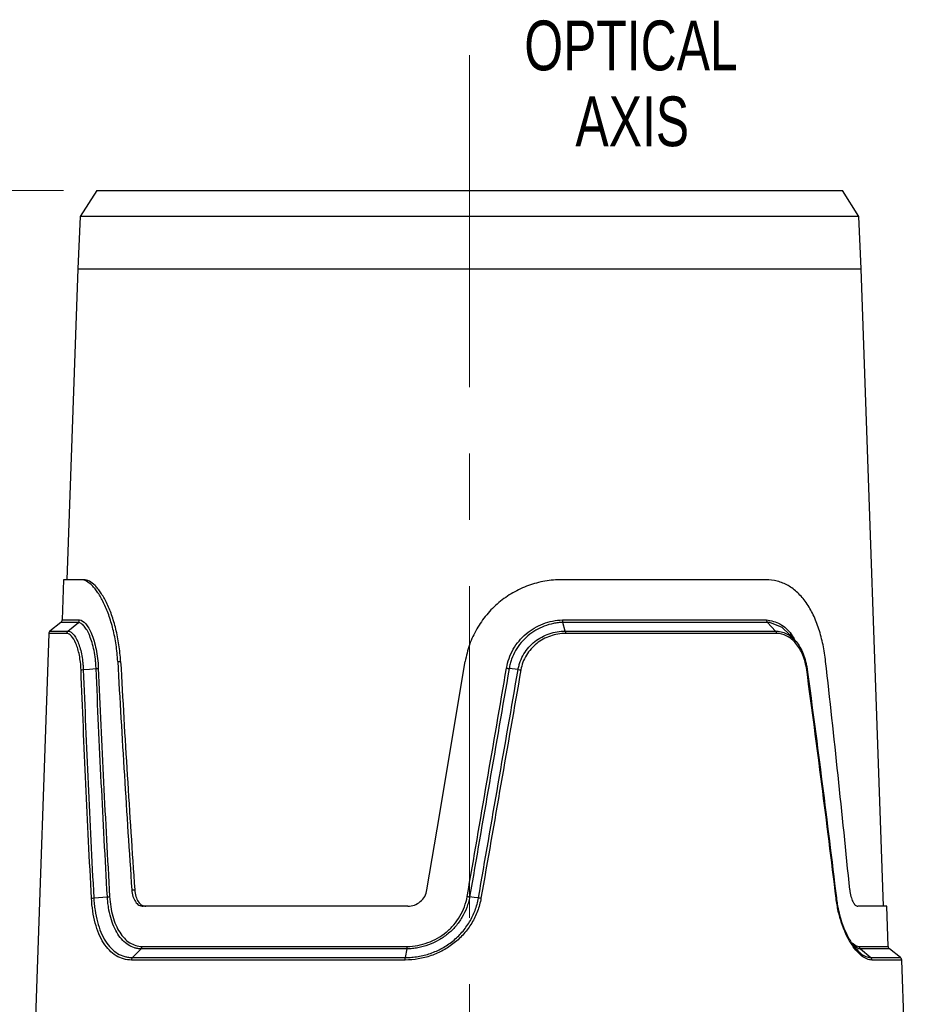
# Model space of a CAD drawing. Header units: millimetres. Extents: x 10 to 272, y 8 to 208.
# Tile 18 of 31: x 57 to 91, y 113 to 151. Entities that reach past the tile are written whole.
import ezdxf

# ---------------------------------------------------------------- set-up
doc = ezdxf.new("R2010")
doc.units = ezdxf.units.MM
doc.linetypes.add('CENTERX2', pattern=[20.32, 12.7, -2.54, 2.54, -2.54])
doc.styles.add('SLDTEXTSTYLE0', font='TXT', dxfattribs={"width": 0.75})
doc.dimstyles.new('SLDDIMSTYLE0', dxfattribs={"dimtxt": 1.905, "dimasz": 3, "dimexe": 0, "dimexo": 0.0625, "dimgap": 0.47625, "dimtad": 0, "dimtih": 1, "dimtoh": 1, "dimdec": 1, "dimlfac": 2, "dimrnd": 1e-09, "dimzin": 12, "dimdsep": 46, "dimtxsty": 'SLDTEXTSTYLE0', "dimsah": 1, "dimcen": 0.09, "dimadec": 0, "dimazin": 3, "dimtfac": 1, "dimtdec": 1, "dimtofl": 0, "dimtmove": 0, "dimatfit": 3, "dimfxl": 1, "dimfrac": 2, "dimtolj": 1, "dimtzin": 12, "dimarcsym": 0})

# ---------------------------------------------------------------- blocks, each defined once
blk = doc.blocks.new('SW_NOTE_0')
at = {"color": 0, "linetype": 'Continuous', "lineweight": 0, "char_height": 1.905, "attachment_point": 2, "style": 'SLDTEXTSTYLE0'}
for s, insert in [('OPTICAL', (5.149, 2.456)), ('AXIS', (5.197, -0.449))]:
    blk.add_mtext(s, dxfattribs=dict(at, insert=insert))
blk = doc.blocks.new('_D_3')
at = {"color": 7, "linetype": 'Continuous', "lineweight": 18}
for p, q in [((58.624, 144.193), (39.392, 144.193)), ((42.567, 144.193), (42.567, 107.821)), ((43.271, 107.434), (42.69, 107.434)), ((42.69, 107.434), (42.69, 104.41)), ((48.197, 107.434), (48.778, 107.434)), ((48.778, 107.434), (48.778, 104.41)), ((42.69, 104.41), (43.271, 104.41)), ((48.778, 104.41), (48.197, 104.41)), ((42.567, 76.343), (42.567, 104.023)), ((58.72, 76.343), (39.392, 76.343))]:
    blk.add_line(p, q, dxfattribs=at)
for points in [[(42.567, 144.193), (42.067, 141.193), (43.067, 141.193)], [(42.567, 76.343), (43.067, 79.343), (42.067, 79.343)]]:
    blk.add_solid(points, dxfattribs=at)
at = {"color": 7, "linetype": 'Continuous', "lineweight": 18, "char_height": 1.905, "attachment_point": 1, "style": 'SLDTEXTSTYLE0'}
for s, insert in [('135.7', (35.776, 106.865)), ('5.34', (43.271, 106.865))]:
    blk.add_mtext(s, dxfattribs=dict(at, insert=insert))

msp = doc.modelspace()

# ---------------------------------------------------------------- linework, layer by layer
at = {"color": 7, "linetype": 'CENTERX2', "lineweight": 18}
msp.add_line((74.173, 149.367), (74.173, 93.783), dxfattribs=at)
at = {"color": 7, "linetype": 'Continuous', "lineweight": 25}
for p, q in [((59.894, 144.193), (59.258, 143.194)), ((59.894, 144.193), (88.452, 144.193)), ((89.089, 143.194), (88.452, 144.193)), ((59.258, 143.194), (59.17, 141.193)), ((89.089, 143.194), (59.258, 143.194)), ((89.176, 141.193), (89.089, 143.194)), ((59.17, 141.193), (58.755, 129.293)), ((90.028, 116.793), (89.176, 141.193)), ((58.628, 129.293), (58.574, 127.753)), ((59.297, 129.293), (58.628, 129.293)), ((59.409, 129.293), (59.297, 129.293)), ((85.518, 129.293), (77.705, 129.293)), ((58.526, 127.659), (58.104, 127.329)), ((58.79, 127.329), (59.194, 127.659)), ((77.731, 127.753), (85.546, 127.753)), ((77.841, 127.329), (77.745, 127.659)), ((85.581, 127.659), (77.745, 127.659)), ((85.581, 127.659), (85.889, 127.329)), ((58.056, 127.235), (57.406, 108.618)), ((77.841, 127.329), (85.889, 127.329)), ((85.924, 127.235), (77.852, 127.235)), ((60.7, 126.162), (60.81, 126.162)), ((76.034, 125.855), (75.691, 125.892)), ((61.238, 117.419), (61.349, 117.419)), ((59.782, 117.112), (60.303, 117.153)), ((71.804, 116.793), (61.67, 116.793)), ((90.155, 116.793), (89.046, 116.793)), ((90.209, 115.253), (90.155, 116.793)), ((61.267, 114.829), (61.597, 115.159)), ((71.779, 115.159), (61.597, 115.159)), ((61.636, 115.253), (71.786, 115.253)), ((71.716, 114.829), (71.779, 115.159)), ((89.144, 115.159), (89.537, 114.829)), ((90.679, 114.829), (90.257, 115.159)), ((71.709, 114.735), (61.229, 114.735)), ((61.267, 114.829), (71.716, 114.829)), ((90.941, 108.618), (90.727, 114.735))]:
    msp.add_line(p, q, dxfattribs=at)
at = {"color": 8, "linetype": 'Continuous', "lineweight": 25}
for p, q in [((59.17, 141.193), (70.798, 141.193)), ((70.798, 141.193), (89.176, 141.193)), ((59.194, 127.659), (58.526, 127.659)), ((58.574, 127.753), (59.24, 127.753)), ((58.744, 127.235), (58.056, 127.235)), ((58.104, 127.329), (58.79, 127.329)), ((89.1, 115.253), (90.209, 115.253)), ((90.257, 115.159), (89.144, 115.159)), ((89.537, 114.829), (90.679, 114.829)), ((90.727, 114.735), (89.582, 114.735))]:
    msp.add_line(p, q, dxfattribs=at)
at = {"color": 7, "linetype": 'Continuous', "lineweight": 25, "flags": 128}
for points in [[(86.424, 127.191), (86.151, 127.465), (85.675, 127.65), (85.581, 127.659), (85.581, 127.659), (85.581, 127.659)], [(59.38, 125.855), (59.624, 125.874), (59.871, 125.892)], [(72.544, 117.419), (73.034, 120.347), (73.522, 123.262), (74.007, 126.162)], [(74.515, 117.112), (74.347, 117.133), (74.178, 117.153)]]:
    msp.add_lwpolyline(points, dxfattribs=at)
at = {"color": 7, "linetype": 'Continuous', "lineweight": 25}
for centre, start, end in [((58.449, 127.758), 308, 358), ((58.181, 127.231), 128, 178), ((90.334, 115.258), 182, 232), ((90.602, 114.731), 2, 52)]:
    msp.add_arc(centre, 0.125, start, end, dxfattribs=at)
for centre, major_axis, start_param, end_param in [((75.877, 106.791), (-8.331, 97.585), 1.358966, 1.449661), ((75.863, 106.957), (-8.263, 96.791), 1.359051, 1.450484), ((75.877, 106.791), (-8.331, 97.585), 4.809496, 4.900191)]:
    msp.add_ellipse(centre, major_axis=major_axis, ratio=0.140727, start_param=start_param, end_param=end_param, dxfattribs=at)
for points, knots in [([(60.7, 126.162), (60.688, 126.382), (60.666, 126.595), (60.605, 127.009), (60.565, 127.211), (60.47, 127.597), (60.415, 127.777), (60.325, 128.03), (60.293, 128.112), (60.228, 128.268), (60.194, 128.343), (60.089, 128.557), (60.016, 128.682), (59.906, 128.846), (59.868, 128.897), (59.793, 128.99), (59.756, 129.032), (59.644, 129.144), (59.571, 129.199), (59.43, 129.274), (59.361, 129.293), (59.297, 129.293)], [0, 0, 0, 0, 0.125, 0.125, 0.25, 0.25, 0.375, 0.375, 0.4375, 0.4375, 0.5, 0.5, 0.625, 0.625, 0.6875, 0.6875, 0.75, 0.75, 0.875, 0.875, 1, 1, 1, 1]), ([(60.81, 126.162), (60.798, 126.382), (60.776, 126.595), (60.715, 127.009), (60.675, 127.211), (60.58, 127.597), (60.525, 127.778), (60.435, 128.031), (60.403, 128.112), (60.338, 128.268), (60.304, 128.344), (60.199, 128.557), (60.127, 128.683), (60.016, 128.847), (59.979, 128.897), (59.904, 128.99), (59.866, 129.032), (59.755, 129.144), (59.682, 129.199), (59.542, 129.274), (59.473, 129.293), (59.409, 129.293)], [0, 0, 0, 0, 0.125, 0.125, 0.25, 0.25, 0.375, 0.375, 0.4375, 0.4375, 0.5, 0.5, 0.625, 0.625, 0.6875, 0.6875, 0.75, 0.75, 0.875, 0.875, 1, 1, 1, 1]), ([(77.705, 129.293), (77.491, 129.293), (77.277, 129.275), (76.954, 129.219), (76.847, 129.195), (76.637, 129.139), (76.533, 129.107), (76.226, 128.996), (76.028, 128.904), (75.645, 128.684), (75.464, 128.557), (75.128, 128.276), (74.972, 128.12), (74.687, 127.779), (74.561, 127.598), (74.342, 127.217), (74.249, 127.015), (74.1, 126.596), (74.044, 126.382), (74.007, 126.162)], [0, 0, 0, 0, 0.125, 0.125, 0.1875, 0.1875, 0.25, 0.25, 0.375, 0.375, 0.5, 0.5, 0.625, 0.625, 0.75, 0.75, 0.875, 0.875, 1, 1, 1, 1]), ([(87.813, 126.162), (87.788, 126.382), (87.755, 126.595), (87.668, 127.009), (87.616, 127.211), (87.49, 127.597), (87.419, 127.777), (87.298, 128.03), (87.255, 128.112), (87.165, 128.268), (87.117, 128.344), (86.968, 128.557), (86.86, 128.683), (86.687, 128.846), (86.627, 128.897), (86.503, 128.99), (86.438, 129.032), (86.241, 129.144), (86.104, 129.199), (85.819, 129.274), (85.669, 129.293), (85.518, 129.293)], [0, 0, 0, 0, 0.125, 0.125, 0.25, 0.25, 0.375, 0.375, 0.4375, 0.4375, 0.5, 0.5, 0.625, 0.625, 0.6875, 0.6875, 0.75, 0.75, 0.875, 0.875, 1, 1, 1, 1]), ([(59.871, 125.892), (59.868, 125.953), (59.865, 126.014), (59.856, 126.133), (59.85, 126.192), (59.83, 126.365), (59.812, 126.478), (59.769, 126.692), (59.744, 126.792), (59.688, 126.98), (59.657, 127.068), (59.592, 127.226), (59.558, 127.296), (59.487, 127.419), (59.45, 127.472), (59.376, 127.559), (59.339, 127.592), (59.284, 127.628), (59.266, 127.638), (59.23, 127.652), (59.212, 127.657), (59.194, 127.659)], [0, 0, 0, 0, 0.0625, 0.0625, 0.125, 0.125, 0.25, 0.25, 0.375, 0.375, 0.5, 0.5, 0.625, 0.625, 0.75, 0.75, 0.875, 0.875, 0.9375, 0.9375, 1, 1, 1, 1]), ([(59.24, 127.753), (59.315, 127.745), (59.393, 127.696), (59.511, 127.56), (59.55, 127.504), (59.625, 127.375), (59.661, 127.302), (59.73, 127.136), (59.763, 127.044), (59.821, 126.848), (59.848, 126.743), (59.893, 126.519), (59.912, 126.401), (59.94, 126.16), (59.95, 126.035), (59.955, 125.907)], [0, 0, 0, 0, 0.25, 0.25, 0.375, 0.375, 0.5, 0.5, 0.625, 0.625, 0.75, 0.75, 0.875, 0.875, 1, 1, 1, 1]), ([(75.591, 125.908), (75.612, 126.036), (75.644, 126.16), (75.73, 126.402), (75.785, 126.52), (75.913, 126.744), (75.986, 126.849), (76.15, 127.044), (76.241, 127.136), (76.437, 127.302), (76.541, 127.375), (76.759, 127.504), (76.874, 127.559), (77.232, 127.695), (77.478, 127.745), (77.731, 127.753)], [0, 0, 0, 0, 0.125, 0.125, 0.25, 0.25, 0.375, 0.375, 0.5, 0.5, 0.625, 0.625, 0.75, 0.75, 1, 1, 1, 1]), ([(77.745, 127.659), (77.685, 127.657), (77.624, 127.652), (77.504, 127.638), (77.445, 127.628), (77.268, 127.593), (77.152, 127.559), (76.924, 127.472), (76.814, 127.419), (76.604, 127.297), (76.505, 127.227), (76.317, 127.068), (76.229, 126.981), (76.072, 126.793), (76.001, 126.693), (75.878, 126.479), (75.826, 126.366), (75.763, 126.192), (75.745, 126.134), (75.714, 126.014), (75.701, 125.953), (75.691, 125.892)], [0, 0, 0, 0, 0.0625, 0.0625, 0.125, 0.125, 0.25, 0.25, 0.375, 0.375, 0.5, 0.5, 0.625, 0.625, 0.75, 0.75, 0.875, 0.875, 0.9375, 0.9375, 1, 1, 1, 1]), ([(77.731, 127.753), (77.731, 127.746), (77.732, 127.731), (77.734, 127.707), (77.738, 127.681), (77.742, 127.667), (77.745, 127.659)], [0, 0, 0, 0, 0.189017, 0.418739, 0.689094, 1, 1, 1, 1]), ([(85.546, 127.753), (85.546, 127.745), (85.547, 127.729), (85.554, 127.704), (85.564, 127.679), (85.575, 127.666), (85.581, 127.659)], [0, 0, 0, 0, 0.216743, 0.4556667, 0.7167575, 1, 1, 1, 1]), ([(59.294, 125.839), (59.291, 125.94), (59.283, 126.037), (59.261, 126.225), (59.247, 126.317), (59.212, 126.49), (59.192, 126.571), (59.147, 126.72), (59.122, 126.79), (59.043, 126.977), (58.985, 127.072), (58.863, 127.202), (58.803, 127.234), (58.744, 127.235)], [0, 0, 0, 0, 0.125, 0.125, 0.25, 0.25, 0.375, 0.375, 0.5, 0.5, 0.75, 0.75, 1, 1, 1, 1]), ([(58.79, 127.329), (58.806, 127.329), (58.822, 127.327), (58.854, 127.318), (58.87, 127.312), (58.918, 127.287), (58.95, 127.261), (59.048, 127.158), (59.11, 127.058), (59.195, 126.859), (59.222, 126.786), (59.27, 126.628), (59.292, 126.542), (59.329, 126.359), (59.344, 126.263), (59.362, 126.114), (59.367, 126.063), (59.375, 125.96), (59.378, 125.907), (59.38, 125.855)], [0, 0, 0, 0, 0.0625, 0.0625, 0.125, 0.125, 0.25, 0.25, 0.5, 0.5, 0.625, 0.625, 0.75, 0.75, 0.875, 0.875, 0.9375, 0.9375, 1, 1, 1, 1]), ([(76.034, 125.855), (76.043, 125.908), (76.055, 125.96), (76.083, 126.063), (76.099, 126.114), (76.155, 126.263), (76.202, 126.36), (76.311, 126.542), (76.374, 126.627), (76.514, 126.786), (76.592, 126.86), (76.757, 126.991), (76.844, 127.049), (77.029, 127.15), (77.126, 127.193), (77.324, 127.26), (77.425, 127.286), (77.631, 127.321), (77.737, 127.329), (77.841, 127.329)], [0, 0, 0, 0, 0.0625, 0.0625, 0.125, 0.125, 0.25, 0.25, 0.375, 0.375, 0.5, 0.5, 0.625, 0.625, 0.75, 0.75, 0.875, 0.875, 1, 1, 1, 1]), ([(77.852, 127.235), (77.654, 127.234), (77.456, 127.201), (77.176, 127.105), (77.084, 127.064), (76.908, 126.969), (76.825, 126.914), (76.669, 126.79), (76.595, 126.72), (76.462, 126.57), (76.402, 126.49), (76.298, 126.318), (76.253, 126.226), (76.182, 126.037), (76.156, 125.94), (76.138, 125.839)], [0, 0, 0, 0, 0.25, 0.25, 0.375, 0.375, 0.5, 0.5, 0.625, 0.625, 0.75, 0.75, 0.875, 0.875, 1, 1, 1, 1]), ([(85.889, 127.329), (85.893, 127.324), (85.902, 127.314), (85.913, 127.292), (85.921, 127.266), (85.923, 127.246), (85.924, 127.235)], [0, 0, 0, 0, 0.21007, 0.446781, 0.710102, 1, 1, 1, 1]), ([(85.889, 127.329), (85.925, 127.329), (85.962, 127.327), (86.033, 127.318), (86.069, 127.312), (86.175, 127.287), (86.243, 127.261), (86.446, 127.158), (86.568, 127.058), (86.733, 126.859), (86.784, 126.786), (86.875, 126.628), (86.916, 126.542), (86.989, 126.359), (87.021, 126.263), (87.059, 126.114), (87.07, 126.063), (87.09, 125.96), (87.099, 125.907), (87.106, 125.855)], [0, 0, 0, 0, 0.0625, 0.0625, 0.125, 0.125, 0.25, 0.25, 0.5, 0.5, 0.625, 0.625, 0.75, 0.75, 0.875, 0.875, 0.9375, 0.9375, 1, 1, 1, 1]), ([(87.087, 125.839), (87.074, 125.94), (87.054, 126.037), (87.005, 126.225), (86.975, 126.317), (86.905, 126.49), (86.866, 126.571), (86.778, 126.72), (86.729, 126.79), (86.572, 126.977), (86.455, 127.072), (86.197, 127.202), (86.063, 127.234), (85.924, 127.235)], [0, 0, 0, 0, 0.125, 0.125, 0.25, 0.25, 0.375, 0.375, 0.5, 0.5, 0.75, 0.75, 1, 1, 1, 1]), ([(86.661, 126.946), (86.619, 126.994), (86.546, 127.08), (86.471, 127.167), (86.438, 127.205)], [0, 0, 0, 0, 0.568272, 1, 1, 1, 1]), ([(75.591, 125.908), (75.598, 125.906), (75.614, 125.904), (75.64, 125.899), (75.668, 125.895), (75.683, 125.893), (75.691, 125.892)], [0, 0, 0, 0, 0.203712, 0.438315, 0.703761, 1, 1, 1, 1]), ([(61.238, 117.419), (61.244, 117.332), (61.259, 117.248), (61.307, 117.094), (61.338, 117.026), (61.416, 116.913), (61.462, 116.868), (61.561, 116.808), (61.615, 116.793), (61.67, 116.793)], [0, 0, 0, 0, 0.25, 0.25, 0.5, 0.5, 0.75, 0.75, 1, 1, 1, 1]), ([(61.349, 117.419), (61.355, 117.332), (61.37, 117.248), (61.417, 117.094), (61.449, 117.026), (61.527, 116.913), (61.573, 116.868), (61.672, 116.808), (61.726, 116.793), (61.781, 116.793)], [0, 0, 0, 0, 0.25, 0.25, 0.5, 0.5, 0.75, 0.75, 1, 1, 1, 1]), ([(71.804, 116.793), (71.891, 116.793), (71.979, 116.808), (72.143, 116.868), (72.22, 116.913), (72.354, 117.026), (72.412, 117.095), (72.499, 117.247), (72.529, 117.332), (72.544, 117.419)], [0, 0, 0, 0, 0.25, 0.25, 0.5, 0.5, 0.75, 0.75, 1, 1, 1, 1]), ([(88.738, 117.419), (88.746, 117.332), (88.761, 117.248), (88.801, 117.094), (88.826, 117.026), (88.883, 116.913), (88.915, 116.868), (88.98, 116.808), (89.013, 116.793), (89.046, 116.793)], [0, 0, 0, 0, 0.25, 0.25, 0.5, 0.5, 0.75, 0.75, 1, 1, 1, 1]), ([(61.229, 114.735), (61.123, 114.735), (61.018, 114.75), (60.82, 114.806), (60.725, 114.847), (60.544, 114.957), (60.457, 115.027), (60.298, 115.19), (60.225, 115.283), (60.091, 115.495), (60.03, 115.614), (59.923, 115.868), (59.877, 116.004), (59.799, 116.295), (59.768, 116.449), (59.72, 116.766), (59.703, 116.929), (59.694, 117.097)], [0, 0, 0, 0, 0.125, 0.125, 0.25, 0.25, 0.375, 0.375, 0.5, 0.5, 0.625, 0.625, 0.75, 0.75, 0.875, 0.875, 1, 1, 1, 1]), ([(59.782, 117.112), (59.786, 117.032), (59.792, 116.951), (59.808, 116.793), (59.818, 116.716), (59.852, 116.486), (59.883, 116.337), (59.958, 116.056), (60.003, 115.924), (60.106, 115.678), (60.165, 115.563), (60.295, 115.359), (60.365, 115.268), (60.52, 115.111), (60.603, 115.043), (60.778, 114.937), (60.87, 114.897), (61.015, 114.856), (61.064, 114.846), (61.164, 114.833), (61.216, 114.829), (61.267, 114.829)], [0, 0, 0, 0, 0.0625, 0.0625, 0.125, 0.125, 0.25, 0.25, 0.375, 0.375, 0.5, 0.5, 0.625, 0.625, 0.75, 0.75, 0.875, 0.875, 0.9375, 0.9375, 1, 1, 1, 1]), ([(61.597, 115.159), (61.553, 115.16), (61.509, 115.165), (61.424, 115.179), (61.382, 115.189), (61.259, 115.227), (61.179, 115.264), (60.95, 115.409), (60.817, 115.547), (60.645, 115.817), (60.593, 115.916), (60.503, 116.128), (60.463, 116.242), (60.395, 116.487), (60.368, 116.614), (60.336, 116.811), (60.328, 116.878), (60.313, 117.014), (60.307, 117.084), (60.303, 117.153)], [0, 0, 0, 0, 0.0625, 0.0625, 0.125, 0.125, 0.25, 0.25, 0.5, 0.5, 0.625, 0.625, 0.75, 0.75, 0.875, 0.875, 0.9375, 0.9375, 1, 1, 1, 1]), ([(60.389, 117.168), (60.397, 117.033), (60.411, 116.903), (60.451, 116.65), (60.477, 116.528), (60.543, 116.293), (60.581, 116.183), (60.668, 115.979), (60.718, 115.884), (60.884, 115.625), (61.012, 115.492), (61.307, 115.306), (61.465, 115.258), (61.636, 115.253)], [0, 0, 0, 0, 0.125, 0.125, 0.25, 0.25, 0.375, 0.375, 0.5, 0.5, 0.75, 0.75, 1, 1, 1, 1]), ([(74.612, 117.097), (74.583, 116.929), (74.537, 116.763), (74.418, 116.447), (74.345, 116.295), (74.17, 116.004), (74.068, 115.865), (73.845, 115.612), (73.722, 115.496), (73.457, 115.283), (73.314, 115.188), (73.018, 115.026), (72.864, 114.958), (72.543, 114.847), (72.377, 114.805), (72.045, 114.749), (71.878, 114.735), (71.709, 114.735)], [0, 0, 0, 0, 0.125, 0.125, 0.25, 0.25, 0.375, 0.375, 0.5, 0.5, 0.625, 0.625, 0.75, 0.75, 0.875, 0.875, 1, 1, 1, 1]), ([(71.716, 114.829), (71.797, 114.829), (71.879, 114.833), (72.04, 114.846), (72.121, 114.856), (72.361, 114.896), (72.521, 114.937), (72.83, 115.044), (72.979, 115.11), (73.265, 115.267), (73.403, 115.359), (73.659, 115.564), (73.776, 115.677), (73.991, 115.922), (74.089, 116.056), (74.258, 116.337), (74.328, 116.484), (74.414, 116.713), (74.439, 116.791), (74.483, 116.95), (74.501, 117.032), (74.515, 117.112)], [0, 0, 0, 0, 0.0625, 0.0625, 0.125, 0.125, 0.25, 0.25, 0.375, 0.375, 0.5, 0.5, 0.625, 0.625, 0.75, 0.75, 0.875, 0.875, 0.9375, 0.9375, 1, 1, 1, 1]), ([(74.178, 117.153), (74.165, 117.084), (74.15, 117.014), (74.112, 116.878), (74.091, 116.812), (74.017, 116.615), (73.956, 116.487), (73.811, 116.243), (73.728, 116.129), (73.545, 115.916), (73.442, 115.817), (73.224, 115.638), (73.108, 115.559), (72.864, 115.42), (72.734, 115.36), (72.47, 115.264), (72.335, 115.228), (72.129, 115.189), (72.059, 115.179), (71.919, 115.165), (71.848, 115.16), (71.779, 115.159)], [0, 0, 0, 0, 0.0625, 0.0625, 0.125, 0.125, 0.25, 0.25, 0.375, 0.375, 0.5, 0.5, 0.625, 0.625, 0.75, 0.75, 0.875, 0.875, 0.9375, 0.9375, 1, 1, 1, 1]), ([(71.786, 115.253), (71.921, 115.256), (72.056, 115.27), (72.319, 115.319), (72.448, 115.354), (72.702, 115.446), (72.826, 115.504), (73.06, 115.637), (73.171, 115.713), (73.381, 115.885), (73.479, 115.981), (73.655, 116.185), (73.734, 116.294), (73.872, 116.528), (73.931, 116.651), (74.025, 116.904), (74.06, 117.034), (74.084, 117.168)], [0, 0, 0, 0, 0.125, 0.125, 0.25, 0.25, 0.375, 0.375, 0.5, 0.5, 0.625, 0.625, 0.75, 0.75, 0.875, 0.875, 1, 1, 1, 1]), ([(74.084, 117.168), (74.091, 117.167), (74.106, 117.164), (74.13, 117.16), (74.156, 117.156), (74.17, 117.154), (74.178, 117.153)], [0, 0, 0, 0, 0.190842, 0.42117, 0.690916, 1, 1, 1, 1]), ([(89.582, 114.735), (89.519, 114.735), (89.454, 114.75), (89.32, 114.806), (89.252, 114.847), (89.114, 114.957), (89.043, 115.027), (88.906, 115.19), (88.838, 115.283), (88.707, 115.495), (88.644, 115.614), (88.527, 115.868), (88.473, 116.004), (88.376, 116.295), (88.333, 116.449), (88.262, 116.766), (88.234, 116.929), (88.213, 117.097)], [0, 0, 0, 0, 0.125, 0.125, 0.25, 0.25, 0.375, 0.375, 0.5, 0.5, 0.625, 0.625, 0.75, 0.75, 0.875, 0.875, 1, 1, 1, 1]), ([(88.223, 117.112), (88.233, 117.032), (88.245, 116.951), (88.272, 116.793), (88.287, 116.716), (88.338, 116.486), (88.379, 116.337), (88.472, 116.056), (88.524, 115.924), (88.636, 115.678), (88.697, 115.563), (88.823, 115.359), (88.887, 115.268), (89.02, 115.111), (89.088, 115.043), (89.22, 114.937), (89.286, 114.897), (89.382, 114.856), (89.414, 114.846), (89.477, 114.833), (89.508, 114.829), (89.537, 114.829)], [0, 0, 0, 0, 0.0625, 0.0625, 0.125, 0.125, 0.25, 0.25, 0.375, 0.375, 0.5, 0.5, 0.625, 0.625, 0.75, 0.75, 0.875, 0.875, 0.9375, 0.9375, 1, 1, 1, 1]), ([(89.144, 115.159), (89.144, 115.159), (89.122, 115.159), (89.048, 115.167), (88.967, 115.229), (88.911, 115.272)], [0, 0, 0, 0, 0.00005, 0.297468, 1, 1, 1, 1]), ([(89.1, 115.253), (89.1, 115.246), (89.102, 115.231), (89.109, 115.207), (89.122, 115.181), (89.136, 115.167), (89.144, 115.159)], [0, 0, 0, 0, 0.1889669, 0.4186732, 0.6890461, 1, 1, 1, 1])]:
    msp.add_open_spline(points, degree=3, knots=knots, dxfattribs=at)
for points in [[(59.194, 127.659), (59.222, 127.681), (59.239, 127.717), (59.24, 127.753)], [(58.744, 127.235), (58.746, 127.271), (58.763, 127.307), (58.79, 127.329)], [(77.841, 127.329), (77.848, 127.307), (77.852, 127.271), (77.852, 127.235)], [(59.871, 125.892), (59.907, 125.895), (59.939, 125.901), (59.955, 125.907)], [(60.303, 117.153), (60.138, 120.067), (59.993, 122.98), (59.871, 125.892)], [(59.955, 125.907), (60.078, 122.995), (60.223, 120.082), (60.389, 117.168)], [(74.084, 117.168), (74.586, 120.082), (75.088, 122.996), (75.591, 125.908)], [(75.691, 125.892), (75.186, 122.98), (74.682, 120.067), (74.178, 117.153)], [(59.294, 125.839), (59.31, 125.846), (59.342, 125.852), (59.38, 125.855)], [(59.694, 117.097), (59.54, 120.012), (59.406, 122.927), (59.294, 125.839)], [(59.38, 125.855), (59.493, 122.942), (59.627, 120.028), (59.782, 117.112)], [(74.515, 117.112), (75.021, 120.028), (75.527, 122.942), (76.034, 125.855)], [(76.138, 125.839), (75.629, 122.927), (75.121, 120.012), (74.612, 117.097)], [(76.034, 125.855), (76.06, 125.852), (76.1, 125.846), (76.138, 125.839)], [(87.106, 125.855), (87.117, 125.852), (87.11, 125.846), (87.087, 125.839)], [(88.213, 117.097), (87.859, 120.012), (87.484, 122.927), (87.087, 125.839)], [(87.106, 125.855), (87.5, 122.942), (87.872, 120.028), (88.223, 117.112)], [(59.694, 117.097), (59.712, 117.104), (59.745, 117.109), (59.782, 117.112)], [(60.303, 117.153), (60.338, 117.156), (60.37, 117.162), (60.389, 117.168)], [(74.612, 117.097), (74.575, 117.104), (74.538, 117.109), (74.515, 117.112)], [(88.223, 117.112), (88.236, 117.109), (88.232, 117.104), (88.213, 117.097)], [(61.597, 115.159), (61.62, 115.181), (61.634, 115.217), (61.636, 115.253)], [(71.779, 115.159), (71.783, 115.181), (71.786, 115.217), (71.786, 115.253)], [(61.229, 114.735), (61.23, 114.771), (61.244, 114.807), (61.267, 114.829)], [(71.709, 114.735), (71.709, 114.771), (71.711, 114.807), (71.716, 114.829)], [(89.537, 114.829), (89.564, 114.807), (89.581, 114.771), (89.582, 114.735)]]:
    msp.add_open_spline(points, degree=3, dxfattribs=at)
at = {"color": 8, "linetype": 'Continuous', "lineweight": 25}
for points, knots in [([(85.546, 127.753), (85.724, 127.722), (85.93, 127.687), (86.262, 127.474), (86.491, 127.274), (86.621, 126.987), (86.66, 126.901)], [0, 0, 0, 0, 0.400018, 0.462993, 0.838634, 1, 1, 1, 1]), ([(88.828, 115.392), (88.899, 115.336), (88.993, 115.262), (89.079, 115.255), (89.1, 115.253)], [0, 0, 0, 0, 0.756393, 1, 1, 1, 1])]:
    msp.add_open_spline(points, degree=3, knots=knots, dxfattribs=at)

# ---------------------------------------------------------------- block references
at = {"color": 7, "linetype": 'Continuous', "lineweight": 0}
msp.add_blockref('SW_NOTE_0', (75.209, 148.241), dxfattribs=at)

# ---------------------------------------------------------------- dimensions: what is measured, and where the dimension line sits
at = {"color": 7, "linetype": 'Continuous', "lineweight": 18}
dim = msp.add_linear_dim(base=(42.567, 144.193), p1=(59.99, 76.343), p2=(59.894, 144.193), angle=90, dimstyle='SLDDIMSTYLE0', dxfattribs=at)
dim.commit()
dim.dimension.update_dxf_attribs({"geometry": '_D_3', "text_midpoint": (42.567, 105.922), "dimtype": 160})

doc.saveas('drawing.dxf')
